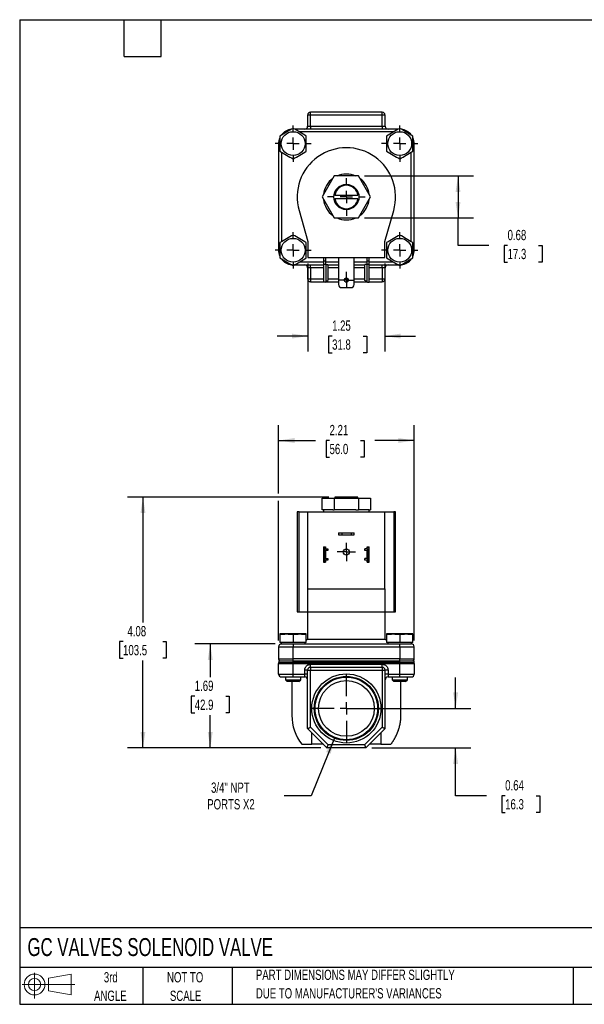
# Model space of a CAD drawing. Header units: inches. Extents: x 0.5 to 21.5, y 0.5 to 16.5.
# Tile 1 of 3: x 0.5 to 9.7, y 0.5 to 16.5. Entities that reach past the tile are written whole.
import ezdxf

# ---------------------------------------------------------------- set-up
doc = ezdxf.new("R2010")
doc.units = ezdxf.units.IN
doc.header["$LTSCALE"] = 2
doc.header["$MEASUREMENT"] = 0
doc.linetypes.add('CENTERX2', pattern=[0.8, 0.5, -0.1, 0.1, -0.1])
doc.layers.add('CENTER', color=40, linetype='CENTERX2')
doc.layers.add('SLD-DEFPOINTS', color=7, linetype='Continuous')
doc.layers.add('DIMENSIONS', color=140, linetype='Continuous', lineweight=25)
doc.layers.add('TEXT', color=140, linetype='Continuous', lineweight=25)
doc.styles.add('SLDTEXTSTYLE0', font='TXT', dxfattribs={"width": 0.7})
doc.dimstyles.new('SLDDIMSTYLE0', dxfattribs={"dimtxt": 0.169922, "dimasz": 0.26, "dimexe": 0, "dimexo": 0.0625, "dimgap": 0.04248, "dimtad": 0, "dimtih": 1, "dimtoh": 1, "dimrnd": 1e-09, "dimdsep": 46, "dimtxsty": 'SLDTEXTSTYLE0', "dimsah": 1, "dimcen": 0.09, "dimadec": 0, "dimazin": 2, "dimtfac": 1, "dimtmove": 0, "dimatfit": 0, "dimfxl": 0, "dimfrac": 2, "dimtolj": 1, "dimtzin": 12, "dimarcsym": 0})
doc.dimstyles.new('SLDDIMSTYLE1', dxfattribs={"dimtxt": 0.169922, "dimasz": 0.26, "dimexe": 0, "dimexo": 0.0625, "dimgap": 0.04248, "dimtad": 0, "dimtih": 1, "dimtoh": 1, "dimrnd": 1e-09, "dimzin": 12, "dimdsep": 46, "dimtxsty": 'SLDTEXTSTYLE0', "dimsah": 1, "dimcen": 0, "dimadec": 0, "dimazin": 3, "dimtfac": 1, "dimtofl": 0, "dimtmove": 0, "dimatfit": 3, "dimfxl": 0, "dimfrac": 2, "dimtolj": 1, "dimtzin": 12, "dimarcsym": 0})
doc.dimstyles.new('SLDDIMSTYLE2', dxfattribs={"dimtxt": 0.169922, "dimasz": 0.26, "dimexe": 0, "dimexo": 0.0625, "dimgap": 0.04248, "dimtad": 0, "dimtih": 1, "dimtoh": 1, "dimrnd": 1e-09, "dimzin": 12, "dimdsep": 46, "dimtxsty": 'SLDTEXTSTYLE0', "dimsah": 1, "dimcen": 0.09, "dimadec": 0, "dimazin": 3, "dimtfac": 1, "dimtofl": 0, "dimtmove": 0, "dimatfit": 3, "dimfxl": 0, "dimfrac": 2, "dimtolj": 1, "dimtzin": 12, "dimarcsym": 0})
doc.dimstyles.new('SLDDIMSTYLE3', dxfattribs={"dimtxt": 0.169922, "dimasz": 0.26, "dimexe": 0, "dimexo": 0.0625, "dimgap": 0.04248, "dimtad": 0, "dimtih": 1, "dimtoh": 1, "dimrnd": 1e-09, "dimzin": 12, "dimdsep": 46, "dimtxsty": 'SLDTEXTSTYLE0', "dimsah": 1, "dimcen": 0.09, "dimadec": 0, "dimazin": 3, "dimtfac": 1, "dimtmove": 0, "dimatfit": 0, "dimfxl": 0, "dimfrac": 2, "dimtolj": 1, "dimtzin": 12, "dimarcsym": 0})
doc.dimstyles.new('SLDDIMSTYLE5', dxfattribs={"dimtxt": 0.169922, "dimasz": 0.26, "dimexe": 0, "dimexo": 0.0625, "dimgap": 0.04248, "dimtad": 0, "dimtih": 1, "dimtoh": 1, "dimrnd": 1e-09, "dimdsep": 46, "dimtxsty": 'SLDTEXTSTYLE0', "dimsah": 1, "dimcen": 0.09, "dimadec": 0, "dimazin": 2, "dimtfac": 1, "dimtofl": 0, "dimtmove": 0, "dimatfit": 3, "dimfxl": 0, "dimfrac": 2, "dimtolj": 1, "dimtzin": 12, "dimarcsym": 0})

# ---------------------------------------------------------------- blocks, each defined once
blk = doc.blocks.new('Block11')
at = {"color": 7, "linetype": 'Continuous', "lineweight": 18}
for p, q in [((0.204, 0.418), (0.204, 0)), ((0.431, 0.328), (0.801, 0.396)), ((0.431, 0.126), (0.431, 0.328)), ((0.801, 0.396), (0.801, 0.058)), ((0, 0.227), (0.856, 0.227)), ((0.431, 0.126), (0.801, 0.058))]:
    blk.add_line(p, q, dxfattribs=at)
for radius in [0.169, 0.101]:
    blk.add_circle((0.204, 0.227), radius, dxfattribs=at)
blk = doc.blocks.new('Block12')
at = {"layer": 'SLD-DEFPOINTS'}
blk.add_blockref('Block11', (0, 0), dxfattribs=at)
blk = doc.blocks.new('_D')
at = {"layer": 'DIMENSIONS'}
for p, q in [((7.587, 5.308), (7.587, 5.808)), ((5.911, 5.308), (7.837, 5.308)), ((6.226, 4.667), (7.837, 4.667)), ((7.587, 3.889), (7.587, 4.667)), ((8.087, 3.889), (7.587, 3.889)), ((8.393, 3.889), (8.336, 3.889)), ((8.336, 3.889), (8.336, 3.619)), ((8.898, 3.889), (8.955, 3.889)), ((8.955, 3.889), (8.955, 3.619)), ((8.336, 3.619), (8.393, 3.619)), ((8.955, 3.619), (8.898, 3.619))]:
    blk.add_line(p, q, dxfattribs=at)
for points in [[(7.587, 5.308), (7.627, 5.568), (7.547, 5.568)], [(7.587, 4.667), (7.547, 4.407), (7.627, 4.407)]]:
    blk.add_solid(points, dxfattribs=at)
at = {"layer": 'DIMENSIONS', "char_height": 0.1667, "attachment_point": 1, "style": 'SLDTEXTSTYLE0'}
for s, insert in [('0.64', (8.393, 4.142)), ('16.3', (8.393, 3.834))]:
    blk.add_mtext(s, dxfattribs=dict(at, insert=insert))
blk = doc.blocks.new('_D_1')
at = {"layer": 'DIMENSIONS'}
for p, q in [((5.616, 4.826), (5.236, 3.889)), ((5.236, 3.889), (4.798, 3.889))]:
    blk.add_line(p, q, dxfattribs=at)
blk.add_solid([(5.616, 4.826), (5.481, 4.6), (5.555, 4.57)], dxfattribs=at)
at = {"layer": 'DIMENSIONS', "char_height": 0.1667, "attachment_point": 1, "style": 'SLDTEXTSTYLE0'}
for s, insert in [('3/4" NPT', (3.611, 4.104)), ('PORTS X2', (3.549, 3.834))]:
    blk.add_mtext(s, dxfattribs=dict(at, insert=insert))
blk = doc.blocks.new('_D_2')
at = {"layer": 'DIMENSIONS'}
for p, q in [((4.651, 6.357), (3.348, 6.357)), ((3.598, 6.357), (3.598, 5.815)), ((3.346, 5.506), (3.289, 5.506)), ((3.289, 5.506), (3.289, 5.236)), ((3.851, 5.506), (3.908, 5.506)), ((3.908, 5.506), (3.908, 5.236)), ((3.289, 5.236), (3.346, 5.236)), ((3.598, 4.667), (3.598, 5.198)), ((3.908, 5.236), (3.851, 5.236)), ((5.396, 4.667), (3.348, 4.667))]:
    blk.add_line(p, q, dxfattribs=at)
for points in [[(3.598, 6.357), (3.558, 6.097), (3.638, 6.097)], [(3.598, 4.667), (3.638, 4.927), (3.558, 4.927)]]:
    blk.add_solid(points, dxfattribs=at)
at = {"layer": 'DIMENSIONS', "char_height": 0.1667, "attachment_point": 1, "style": 'SLDTEXTSTYLE0'}
for s, insert in [('1.69', (3.346, 5.759)), ('42.9', (3.346, 5.451))]:
    blk.add_mtext(s, dxfattribs=dict(at, insert=insert))
blk = doc.blocks.new('_D_3')
at = {"layer": 'DIMENSIONS'}
for p, q in [((5.524, 8.742), (2.254, 8.742)), ((2.504, 8.742), (2.504, 6.702)), ((2.181, 6.394), (2.124, 6.394)), ((2.124, 6.394), (2.124, 6.124)), ((2.827, 6.394), (2.884, 6.394)), ((2.884, 6.394), (2.884, 6.124)), ((2.124, 6.124), (2.181, 6.124)), ((2.504, 4.667), (2.504, 6.086)), ((2.884, 6.124), (2.827, 6.124)), ((5.396, 4.667), (2.254, 4.667))]:
    blk.add_line(p, q, dxfattribs=at)
for points in [[(2.504, 8.742), (2.464, 8.482), (2.544, 8.482)], [(2.504, 4.667), (2.544, 4.927), (2.464, 4.927)]]:
    blk.add_solid(points, dxfattribs=at)
at = {"layer": 'DIMENSIONS', "char_height": 0.1667, "attachment_point": 1, "style": 'SLDTEXTSTYLE0'}
for s, insert in [('4.08', (2.252, 6.647)), ('103.5', (2.181, 6.339))]:
    blk.add_mtext(s, dxfattribs=dict(at, insert=insert))
blk = doc.blocks.new('_D_4')
at = {"layer": 'DIMENSIONS'}
for p, q in [((4.709, 8.802), (4.709, 9.912)), ((6.914, 6.41), (6.914, 9.912)), ((4.709, 9.662), (5.308, 9.662)), ((5.538, 9.662), (5.481, 9.662)), ((5.481, 9.662), (5.481, 9.392)), ((6.043, 9.662), (6.1, 9.662)), ((6.1, 9.662), (6.1, 9.392)), ((6.914, 9.662), (6.274, 9.662)), ((5.481, 9.392), (5.538, 9.392)), ((6.1, 9.392), (6.043, 9.392)), ((4.709, 6.41), (4.709, 8.682))]:
    blk.add_line(p, q, dxfattribs=at)
for points in [[(4.709, 9.662), (4.969, 9.622), (4.969, 9.702)], [(6.914, 9.662), (6.654, 9.702), (6.654, 9.622)]]:
    blk.add_solid(points, dxfattribs=at)
at = {"layer": 'DIMENSIONS', "char_height": 0.1667, "attachment_point": 1, "style": 'SLDTEXTSTYLE0'}
for s, insert in [('2.21', (5.538, 9.915)), ('56.0', (5.538, 9.607))]:
    blk.add_mtext(s, dxfattribs=dict(at, insert=insert))
blk = doc.blocks.new('SW_CENTERMARKSYMBOL_0')
at = {"layer": 'CENTER', "color": 0}
for p, q in [((-0.1, 0), (-0.14975, 0)), ((0, 0), (-0.1, 0)), ((0, 0.1), (0, 0.14975)), ((0, 0), (0, 0.1)), ((0, 0), (0, -0.1)), ((0, 0), (0.1, 0)), ((0.1, 0), (0.14975, 0)), ((0, -0.1), (0, -0.14975))]:
    blk.add_line(p, q, dxfattribs=at)
blk = doc.blocks.new('SW_CENTERMARKSYMBOL_1')
at = {"layer": 'CENTER', "color": 0}
for p, q in [((0, 0.2), (0, 0.553)), ((-0.2, 0), (-0.553, 0)), ((0, 0), (-0.1, 0)), ((0, 0), (0, 0.1)), ((0, 0), (0, -0.1)), ((0, 0), (0.1, 0)), ((0.2, 0), (0.553, 0)), ((0, -0.2), (0, -0.553))]:
    blk.add_line(p, q, dxfattribs=at)
blk = doc.blocks.new('_D_7')
at = {"layer": 'DIMENSIONS'}
for p, q in [((5.186, 12.537), (5.186, 11.109)), ((6.436, 12.537), (6.436, 11.109)), ((5.186, 11.359), (4.686, 11.359)), ((5.579, 11.359), (5.521, 11.359)), ((5.521, 11.359), (5.521, 11.089)), ((6.083, 11.359), (6.141, 11.359)), ((6.141, 11.359), (6.141, 11.089)), ((6.436, 11.359), (6.936, 11.359)), ((5.521, 11.089), (5.579, 11.089)), ((6.141, 11.089), (6.083, 11.089))]:
    blk.add_line(p, q, dxfattribs=at)
for points in [[(5.186, 11.359), (4.926, 11.399), (4.926, 11.319)], [(6.436, 11.359), (6.696, 11.319), (6.696, 11.399)]]:
    blk.add_solid(points, dxfattribs=at)
at = {"layer": 'DIMENSIONS', "char_height": 0.1667, "attachment_point": 1, "style": 'SLDTEXTSTYLE0'}
for s, insert in [('1.25', (5.579, 11.612)), ('31.8', (5.579, 11.304))]:
    blk.add_mtext(s, dxfattribs=dict(at, insert=insert))
blk = doc.blocks.new('_D_8')
at = {"layer": 'DIMENSIONS'}
for p, q in [((6.108, 13.96), (7.876, 13.96)), ((7.626, 13.96), (7.626, 13.279)), ((6.108, 13.279), (7.876, 13.279)), ((7.626, 12.831), (7.626, 13.279)), ((8.126, 12.831), (7.626, 12.831)), ((8.432, 12.831), (8.375, 12.831)), ((8.375, 12.831), (8.375, 12.561)), ((8.937, 12.831), (8.994, 12.831)), ((8.994, 12.831), (8.994, 12.561)), ((8.375, 12.561), (8.432, 12.561)), ((8.994, 12.561), (8.937, 12.561))]:
    blk.add_line(p, q, dxfattribs=at)
for points in [[(7.626, 13.96), (7.586, 13.7), (7.666, 13.7)], [(7.626, 13.279), (7.666, 13.539), (7.586, 13.539)]]:
    blk.add_solid(points, dxfattribs=at)
at = {"layer": 'DIMENSIONS', "char_height": 0.1667, "attachment_point": 1, "style": 'SLDTEXTSTYLE0'}
for s, insert in [('0.68', (8.432, 13.084)), ('17.3', (8.432, 12.776))]:
    blk.add_mtext(s, dxfattribs=dict(at, insert=insert))
blk = doc.blocks.new('SW_CENTERMARKSYMBOL_3')
at = {"layer": 'CENTER', "color": 0}
for p, q in [((0, 0.2), (0, 0.305)), ((-0.2, 0), (-0.305, 0)), ((0, 0), (-0.1, 0)), ((0, 0), (0, 0.1)), ((0, 0), (0, -0.1)), ((0, 0), (0.1, 0)), ((0.2, 0), (0.305, 0)), ((0, -0.2), (0, -0.305))]:
    blk.add_line(p, q, dxfattribs=at)
blk = doc.blocks.new('SW_CENTERMARKSYMBOL_4')
at = {"layer": 'CENTER', "color": 0}
for p, q in [((0, 0.2), (0, 0.294)), ((-0.2, 0), (-0.294, 0)), ((0, 0), (-0.1, 0)), ((0, 0), (0, 0.1)), ((0, 0), (0, -0.1)), ((0, 0), (0.1, 0)), ((0.2, 0), (0.294, 0)), ((0, -0.2), (0, -0.294))]:
    blk.add_line(p, q, dxfattribs=at)
blk = doc.blocks.new('SW_CENTERMARKSYMBOL_5')
at = {"layer": 'CENTER', "color": 0}
for p, q in [((0, 0.2), (0, 0.294)), ((-0.2, 0), (-0.294, 0)), ((0, 0), (-0.1, 0)), ((0, 0), (0, 0.1)), ((0, 0), (0, -0.1)), ((0, 0), (0.1, 0)), ((0.2, 0), (0.294, 0)), ((0, -0.2), (0, -0.294))]:
    blk.add_line(p, q, dxfattribs=at)
blk = doc.blocks.new('SW_CENTERMARKSYMBOL_6')
at = {"layer": 'CENTER', "color": 0}
for p, q in [((0, 0.2), (0, 0.294)), ((-0.2, 0), (-0.294, 0)), ((0, 0), (-0.1, 0)), ((0, 0), (0, 0.1)), ((0, 0), (0, -0.1)), ((0, 0), (0.1, 0)), ((0.2, 0), (0.294, 0)), ((0, -0.2), (0, -0.294))]:
    blk.add_line(p, q, dxfattribs=at)
blk = doc.blocks.new('SW_CENTERMARKSYMBOL_7')
at = {"layer": 'CENTER', "color": 0}
for p, q in [((0, 0.2), (0, 0.294)), ((-0.2, 0), (-0.294, 0)), ((0, 0), (-0.1, 0)), ((0, 0), (0, 0.1)), ((0, 0), (0, -0.1)), ((0, 0), (0.1, 0)), ((0.2, 0), (0.294, 0)), ((0, -0.2), (0, -0.294))]:
    blk.add_line(p, q, dxfattribs=at)
blk = doc.blocks.new('SW_CENTERMARKSYMBOL_8')
at = {"layer": 'CENTER', "color": 0}
for p, q in [((-0.1, 0), (-0.133, 0)), ((0, 0), (-0.1, 0)), ((0, 0.1), (0, 0.133)), ((0, 0), (0, 0.1)), ((0, 0), (0, -0.1)), ((0, 0), (0.1, 0)), ((0.1, 0), (0.133, 0)), ((0, -0.1), (0, -0.133))]:
    blk.add_line(p, q, dxfattribs=at)

msp = doc.modelspace()

# ---------------------------------------------------------------- linework, layer by layer
for p, q in [((5.228, 14.95), (5.181, 14.95)), ((5.181, 14.95), (5.181, 14.769)), ((6.394, 14.997), (5.228, 14.997)), ((5.228, 14.95), (5.228, 14.997)), ((6.394, 14.95), (5.228, 14.95)), ((5.228, 14.769), (5.228, 14.95)), ((6.394, 14.95), (6.394, 14.997)), ((6.441, 14.95), (6.394, 14.95)), ((6.394, 14.769), (6.394, 14.95)), ((6.441, 14.769), (6.441, 14.95)), ((6.656, 14.722), (4.967, 14.722)), ((5.181, 14.769), (5.228, 14.769)), ((5.228, 14.769), (5.228, 14.722)), ((5.228, 14.769), (6.394, 14.769)), ((6.394, 14.769), (6.394, 14.722)), ((6.394, 14.769), (6.441, 14.769)), ((6.575, 14.675), (5.048, 14.675)), ((4.709, 14.486), (4.709, 12.753)), ((4.729, 14.486), (4.709, 14.486)), ((6.914, 14.486), (6.894, 14.486)), ((6.914, 12.753), (6.914, 14.486)), ((4.756, 14.346), (4.756, 12.892)), ((6.867, 12.892), (6.867, 14.346)), ((5.615, 13.96), (5.418, 13.619)), ((6.008, 13.96), (5.615, 13.96)), ((6.204, 13.619), (6.008, 13.96)), ((5.418, 13.619), (5.615, 13.279)), ((5.624, 13.649), (5.999, 13.649)), ((6.008, 13.279), (6.204, 13.619)), ((5.999, 13.589), (5.624, 13.589)), ((5.042, 13.398), (5.186, 12.897)), ((6.436, 12.897), (6.58, 13.398)), ((5.615, 13.279), (6.008, 13.279)), ((5.186, 12.897), (5.186, 12.637)), ((6.436, 12.637), (6.436, 12.897)), ((4.709, 12.753), (4.729, 12.753)), ((6.894, 12.753), (6.914, 12.753)), ((4.967, 12.517), (5.44, 12.517)), ((5.048, 12.564), (5.44, 12.564)), ((5.186, 12.637), (6.436, 12.637)), ((5.228, 12.47), (5.228, 12.517)), ((5.44, 12.637), (5.44, 12.583)), ((5.44, 12.583), (5.472, 12.583)), ((5.44, 12.583), (5.44, 12.523)), ((5.481, 12.523), (5.44, 12.523)), ((5.44, 12.523), (5.44, 12.237)), ((5.472, 12.637), (5.472, 12.583)), ((5.472, 12.583), (5.472, 12.523)), ((5.472, 12.564), (5.685, 12.564)), ((5.481, 12.245), (5.481, 12.523)), ((5.481, 12.523), (5.511, 12.523)), ((5.511, 12.523), (5.511, 12.26)), ((5.511, 12.517), (5.685, 12.517)), ((5.685, 12.637), (5.685, 12.196)), ((5.938, 12.196), (5.938, 12.637)), ((5.938, 12.564), (6.15, 12.564)), ((5.938, 12.517), (6.111, 12.517)), ((6.141, 12.523), (6.111, 12.523)), ((6.111, 12.26), (6.111, 12.523)), ((6.141, 12.523), (6.141, 12.245)), ((6.182, 12.523), (6.141, 12.523)), ((6.15, 12.583), (6.15, 12.637)), ((6.15, 12.583), (6.182, 12.583)), ((6.15, 12.523), (6.15, 12.583)), ((6.182, 12.583), (6.182, 12.637)), ((6.182, 12.523), (6.182, 12.583)), ((6.182, 12.564), (6.575, 12.564)), ((6.182, 12.237), (6.182, 12.523)), ((6.182, 12.517), (6.656, 12.517)), ((6.394, 12.47), (6.394, 12.517)), ((5.228, 12.47), (5.181, 12.47)), ((5.181, 12.47), (5.181, 12.288)), ((5.228, 12.47), (5.228, 12.288)), ((5.44, 12.47), (5.228, 12.47)), ((5.685, 12.47), (5.511, 12.47)), ((6.111, 12.47), (5.938, 12.47)), ((6.394, 12.47), (6.182, 12.47)), ((6.441, 12.47), (6.394, 12.47)), ((6.394, 12.47), (6.394, 12.288)), ((6.441, 12.288), (6.441, 12.47)), ((5.181, 12.288), (5.228, 12.288)), ((5.228, 12.288), (5.228, 12.241)), ((5.228, 12.288), (5.44, 12.288)), ((5.228, 12.241), (5.44, 12.241)), ((5.466, 12.237), (5.44, 12.237)), ((5.466, 12.237), (5.481, 12.245)), ((5.474, 12.241), (5.685, 12.241)), ((5.481, 12.245), (5.511, 12.26)), ((5.511, 12.288), (5.685, 12.288)), ((5.784, 12.288), (5.838, 12.288)), ((5.794, 12.241), (5.829, 12.241)), ((5.938, 12.288), (6.111, 12.288)), ((5.938, 12.241), (6.148, 12.241)), ((6.141, 12.245), (6.111, 12.26)), ((6.141, 12.245), (6.156, 12.237)), ((6.156, 12.237), (6.182, 12.237)), ((6.182, 12.288), (6.394, 12.288)), ((6.182, 12.241), (6.394, 12.241)), ((6.394, 12.288), (6.441, 12.288)), ((6.394, 12.288), (6.394, 12.241)), ((5.735, 12.146), (5.888, 12.146)), ((5.418, 8.537), (5.418, 8.723)), ((5.418, 8.723), (5.615, 8.723)), ((5.615, 8.723), (5.615, 8.537)), ((5.615, 8.723), (6.008, 8.723)), ((5.624, 8.742), (5.624, 8.723)), ((5.999, 8.742), (5.624, 8.742)), ((5.999, 8.723), (5.999, 8.742)), ((6.008, 8.723), (6.008, 8.537)), ((6.008, 8.723), (6.204, 8.723)), ((6.204, 8.723), (6.204, 8.537)), ((5.011, 8.5), (5.011, 6.88)), ((5.042, 8.5), (5.011, 8.5)), ((5.042, 6.88), (5.042, 8.5)), ((5.042, 8.5), (5.186, 8.5)), ((5.186, 8.5), (6.436, 8.5)), ((5.186, 7.25), (5.186, 8.5)), ((5.44, 8.537), (5.418, 8.537)), ((5.438, 8.537), (5.438, 8.5)), ((5.593, 8.537), (5.44, 8.537)), ((5.593, 8.537), (5.615, 8.537)), ((5.659, 8.537), (5.615, 8.537)), ((5.964, 8.537), (5.659, 8.537)), ((5.964, 8.537), (6.008, 8.537)), ((6.03, 8.537), (6.008, 8.537)), ((6.182, 8.537), (6.03, 8.537)), ((6.182, 8.537), (6.204, 8.537)), ((6.184, 8.5), (6.184, 8.537)), ((6.436, 7.25), (6.436, 8.5)), ((6.436, 8.5), (6.58, 8.5)), ((6.58, 8.5), (6.58, 6.88)), ((6.611, 8.5), (6.58, 8.5)), ((6.611, 6.88), (6.611, 8.5)), ((5.685, 8.159), (5.685, 8.127)), ((5.685, 8.159), (5.735, 8.159)), ((5.685, 8.127), (5.735, 8.127)), ((5.735, 8.159), (5.735, 8.127)), ((5.735, 8.159), (5.888, 8.159)), ((5.735, 8.127), (5.888, 8.127)), ((5.888, 8.159), (5.888, 8.127)), ((5.888, 8.159), (5.938, 8.159)), ((5.888, 8.127), (5.938, 8.127)), ((5.938, 8.127), (5.938, 8.159)), ((5.44, 7.934), (5.472, 7.934)), ((5.44, 7.934), (5.44, 7.923)), ((5.44, 7.923), (5.472, 7.923)), ((5.44, 7.923), (5.44, 7.863)), ((5.44, 7.863), (5.44, 7.756)), ((5.466, 7.718), (5.466, 7.901)), ((5.472, 7.934), (5.472, 7.923)), ((5.472, 7.923), (5.472, 7.903)), ((5.472, 7.867), (5.472, 7.752)), ((5.511, 7.873), (5.478, 7.873)), ((5.481, 7.904), (5.511, 7.904)), ((5.511, 7.904), (5.511, 7.873)), ((6.111, 7.873), (6.111, 7.904)), ((6.141, 7.904), (6.111, 7.904)), ((6.144, 7.873), (6.111, 7.873)), ((6.15, 7.934), (6.182, 7.934)), ((6.15, 7.923), (6.15, 7.934)), ((6.182, 7.923), (6.15, 7.923)), ((6.15, 7.903), (6.15, 7.923)), ((6.15, 7.752), (6.15, 7.867)), ((6.156, 7.901), (6.156, 7.718)), ((6.182, 7.923), (6.182, 7.934)), ((6.182, 7.863), (6.182, 7.923)), ((6.182, 7.756), (6.182, 7.863)), ((5.44, 7.756), (5.44, 7.696)), ((5.472, 7.696), (5.44, 7.696)), ((5.44, 7.696), (5.44, 7.684)), ((5.44, 7.684), (5.472, 7.684)), ((5.472, 7.716), (5.472, 7.696)), ((5.472, 7.696), (5.472, 7.684)), ((5.478, 7.746), (5.511, 7.746)), ((5.511, 7.715), (5.481, 7.715)), ((5.511, 7.746), (5.511, 7.715)), ((6.111, 7.715), (6.111, 7.746)), ((6.144, 7.746), (6.111, 7.746)), ((6.141, 7.715), (6.111, 7.715)), ((6.15, 7.696), (6.15, 7.716)), ((6.182, 7.696), (6.15, 7.696)), ((6.15, 7.684), (6.15, 7.696)), ((6.15, 7.684), (6.182, 7.684)), ((6.182, 7.696), (6.182, 7.756)), ((6.182, 7.684), (6.182, 7.696)), ((5.186, 7.25), (6.436, 7.25)), ((5.186, 6.88), (5.186, 7.25)), ((6.436, 7.25), (6.436, 6.88)), ((5.011, 6.88), (5.042, 6.88)), ((5.042, 6.88), (5.186, 6.88)), ((5.181, 6.88), (5.181, 6.434)), ((5.186, 6.88), (6.436, 6.88)), ((6.436, 6.88), (6.58, 6.88)), ((6.441, 6.434), (6.441, 6.88)), ((6.58, 6.88), (6.611, 6.88)), ((4.751, 6.521), (4.73, 6.518)), ((4.73, 6.512), (4.73, 6.379)), ((5.139, 6.521), (4.751, 6.521)), ((4.945, 6.512), (4.945, 6.379)), ((5.16, 6.518), (5.139, 6.521)), ((5.16, 6.379), (5.16, 6.512)), ((5.181, 6.434), (5.16, 6.413)), ((5.181, 6.434), (6.441, 6.434)), ((6.463, 6.413), (6.441, 6.434)), ((6.484, 6.521), (6.463, 6.518)), ((6.463, 6.512), (6.463, 6.379)), ((6.872, 6.521), (6.484, 6.521)), ((6.678, 6.512), (6.678, 6.379)), ((6.893, 6.518), (6.872, 6.521)), ((6.893, 6.379), (6.893, 6.512)), ((4.709, 6.31), (4.945, 6.31)), ((4.709, 6.31), (4.709, 6.112)), ((4.945, 6.379), (4.73, 6.379)), ((4.751, 6.379), (4.751, 6.357)), ((4.751, 6.357), (4.989, 6.357)), ((5.16, 6.379), (4.945, 6.379)), ((4.945, 6.357), (4.945, 6.31)), ((4.945, 6.112), (4.945, 6.31)), ((4.945, 6.31), (6.678, 6.31)), ((4.989, 6.357), (6.634, 6.357)), ((5.139, 6.357), (5.139, 6.379)), ((6.678, 6.379), (6.463, 6.379)), ((6.484, 6.379), (6.484, 6.357)), ((6.634, 6.357), (6.872, 6.357)), ((6.893, 6.379), (6.678, 6.379)), ((6.678, 6.31), (6.678, 6.357)), ((6.678, 6.31), (6.678, 6.112)), ((6.678, 6.31), (6.914, 6.31)), ((6.872, 6.357), (6.872, 6.379)), ((6.914, 6.112), (6.914, 6.31)), ((4.709, 6.112), (4.945, 6.112)), ((4.711, 6.081), (4.711, 6.056)), ((4.711, 6.081), (4.945, 6.081)), ((6.678, 6.112), (4.945, 6.112)), ((4.945, 6.081), (4.945, 6.112)), ((4.945, 6.056), (4.945, 6.081)), ((4.945, 6.081), (6.677, 6.081)), ((6.677, 6.081), (6.677, 6.056)), ((6.677, 6.081), (6.911, 6.081)), ((6.678, 6.081), (6.678, 6.112)), ((6.678, 6.112), (6.914, 6.112)), ((6.911, 6.056), (6.911, 6.081)), ((4.709, 6.037), (4.945, 6.037)), ((4.709, 5.867), (4.709, 6.037)), ((4.711, 6.056), (4.945, 6.056)), ((4.945, 6.037), (4.945, 6.056)), ((6.677, 6.056), (4.945, 6.056)), ((4.945, 5.867), (4.945, 6.037)), ((4.945, 6.037), (6.678, 6.037)), ((5.181, 5.931), (5.134, 5.931)), ((5.134, 5.867), (5.134, 5.931)), ((5.181, 4.982), (5.181, 5.931)), ((5.181, 5.931), (5.228, 5.931)), ((5.228, 5.978), (5.228, 6.025)), ((5.228, 6.025), (6.394, 6.025)), ((5.228, 5.978), (5.228, 5.931)), ((5.228, 5.978), (6.394, 5.978)), ((5.228, 5.002), (5.228, 5.931)), ((5.228, 5.931), (6.394, 5.931)), ((6.394, 5.978), (6.394, 6.025)), ((6.394, 5.978), (6.394, 5.931)), ((6.394, 5.931), (6.394, 5.002)), ((6.394, 5.931), (6.441, 5.931)), ((6.441, 4.982), (6.441, 5.931)), ((6.488, 5.931), (6.441, 5.931)), ((6.488, 5.931), (6.488, 5.867)), ((6.677, 6.056), (6.911, 6.056)), ((6.678, 6.037), (6.678, 6.056)), ((6.678, 5.867), (6.678, 6.037)), ((6.678, 6.037), (6.914, 6.037)), ((6.914, 6.037), (6.914, 5.867)), ((4.709, 5.867), (4.945, 5.867)), ((4.756, 5.82), (4.945, 5.82)), ((4.82, 5.82), (4.82, 5.774)), ((4.82, 5.774), (4.85, 5.744)), ((4.82, 5.774), (5.07, 5.774)), ((4.945, 5.867), (5.134, 5.867)), ((4.945, 5.82), (4.945, 5.867)), ((4.945, 5.82), (5.134, 5.82)), ((5.04, 5.744), (5.07, 5.774)), ((5.07, 5.774), (5.07, 5.82)), ((5.134, 5.82), (5.134, 5.867)), ((5.181, 5.867), (5.134, 5.867)), ((6.488, 5.867), (6.441, 5.867)), ((6.488, 5.867), (6.488, 5.82)), ((6.488, 5.867), (6.678, 5.867)), ((6.488, 5.82), (6.678, 5.82)), ((6.553, 5.82), (6.553, 5.774)), ((6.553, 5.774), (6.583, 5.744)), ((6.553, 5.774), (6.803, 5.774)), ((6.678, 5.867), (6.914, 5.867)), ((6.678, 5.82), (6.678, 5.867)), ((6.678, 5.82), (6.867, 5.82)), ((6.773, 5.744), (6.803, 5.774)), ((6.803, 5.774), (6.803, 5.82)), ((5.04, 5.744), (4.85, 5.744)), ((4.925, 5.744), (4.925, 5.195)), ((6.773, 5.744), (6.583, 5.744)), ((6.697, 5.195), (6.697, 5.744)), ((5.496, 4.667), (5.181, 4.982)), ((5.516, 4.714), (5.228, 5.002)), ((6.394, 5.002), (6.107, 4.714)), ((6.126, 4.667), (6.441, 4.982)), ((5.251, 4.726), (5.251, 4.913)), ((6.372, 4.913), (6.372, 4.726)), ((5.088, 4.726), (5.251, 4.726)), ((5.437, 4.726), (5.251, 4.726)), ((6.126, 4.667), (5.496, 4.667)), ((6.107, 4.714), (5.516, 4.714)), ((6.372, 4.726), (6.185, 4.726)), ((6.372, 4.726), (6.535, 4.726))]:
    msp.add_line(p, q)
for centre, radius in [((4.945, 14.486), 0.194), ((6.678, 14.486), 0.194), ((5.811, 13.619), 0.205), ((4.945, 12.753), 0.194), ((6.678, 12.753), 0.194), ((5.811, 12.269), 0.033), ((5.811, 7.85), 0.0497), ((5.811, 5.308), 0.562), ((5.811, 5.308), 0.521), ((5.811, 5.308), 0.508), ((5.811, 5.308), 0.453)]:
    msp.add_circle(centre, radius)
for centre, radius, start, end in [((5.228, 14.95), 0.047, 90, 180), ((6.394, 14.95), 0.047, 0, 90), ((4.945, 14.486), 0.236, 96.8243, 143.3468), ((5.134, 14.769), 0.047, 270, 0), ((6.488, 14.769), 0.047, 180, 270), ((6.678, 14.486), 0.236, 36.8059, 83.5646), ((4.945, 14.486), 0.236, 156.7325, 180), ((6.678, 14.486), 0.236, 0, 23.2224), ((5.811, 13.619), 0.8, 343.9779, 196.0221), ((5.811, 13.619), 0.373, 125.9048, 174.0952), ((5.811, 13.619), 0.373, 65.9048, 114.0952), ((5.811, 13.619), 0.373, 5.9048, 54.0952), ((5.811, 13.619), 0.19, 9.0847, 170.9153), ((5.811, 13.619), 0.373, 185.9048, 234.0952), ((5.811, 13.619), 0.19, 189.0847, 350.9153), ((5.811, 13.619), 0.373, 305.9048, 354.0952), ((5.811, 13.619), 0.373, 245.9048, 294.0952), ((4.945, 12.753), 0.236, 180, 203.2224), ((6.678, 12.753), 0.236, 336.7325, 0), ((4.945, 12.753), 0.236, 216.8059, 263.5646), ((5.134, 12.47), 0.047, 360, 90), ((6.488, 12.47), 0.047, 90, 180), ((6.678, 12.753), 0.236, 276.8243, 323.3468), ((5.228, 12.288), 0.047, 180, 270), ((5.735, 12.196), 0.05, 180, 270), ((5.888, 12.196), 0.05, 270, 0), ((6.394, 12.288), 0.047, 270, 0), ((5.481, 7.863), 0.041, 111.4452, 180), ((5.481, 7.863), 0.041, 90, 111.4452), ((5.478, 7.867), 0.006, 90, 180), ((6.141, 7.863), 0.041, 68.5548, 90), ((6.144, 7.867), 0.006, 0, 90), ((6.141, 7.863), 0.041, 0, 68.5548), ((5.481, 7.756), 0.041, 180, 248.5548), ((5.481, 7.756), 0.041, 248.5548, 270), ((5.478, 7.752), 0.006, 180, 270), ((6.141, 7.756), 0.041, 270, 291.4452), ((6.144, 7.752), 0.006, 270, 0), ((6.141, 7.756), 0.041, 291.4452, 0), ((4.756, 6.31), 0.047, 90, 180), ((6.867, 6.31), 0.047, 0, 90), ((4.74, 6.112), 0.031, 180, 270), ((6.883, 6.112), 0.031, 270, 0), ((4.756, 6.037), 0.047, 156.1555, 180), ((5.228, 5.931), 0.047, 90, 180), ((6.394, 5.931), 0.047, 0, 90), ((6.867, 6.037), 0.047, 0, 23.8445), ((4.756, 5.867), 0.047, 180, 270), ((5.134, 5.773), 0.047, 0, 90), ((6.488, 5.773), 0.047, 90, 180), ((6.867, 5.867), 0.047, 270, 0), ((5.681, 5.194), 0.756, 179.957, 218.2369)]:
    msp.add_arc(centre, radius, start, end)
for points in [[(4.945, 14.734), (4.909, 14.714), (4.837, 14.672), (4.765, 14.631), (4.73, 14.61)], [(5.16, 14.61), (5.124, 14.631), (5.052, 14.672), (4.981, 14.714), (4.945, 14.734)], [(6.678, 14.734), (6.642, 14.714), (6.57, 14.672), (6.498, 14.631), (6.463, 14.61)], [(6.893, 14.61), (6.857, 14.631), (6.785, 14.672), (6.714, 14.714), (6.678, 14.734)], [(4.73, 14.361), (4.765, 14.341), (4.837, 14.299), (4.909, 14.258), (4.945, 14.237)], [(4.945, 14.237), (4.981, 14.258), (5.052, 14.299), (5.124, 14.341), (5.16, 14.361)], [(6.463, 14.361), (6.498, 14.341), (6.57, 14.299), (6.642, 14.258), (6.678, 14.237)], [(6.678, 14.237), (6.714, 14.258), (6.785, 14.299), (6.857, 14.341), (6.893, 14.361)], [(4.945, 13.001), (4.909, 12.981), (4.837, 12.939), (4.765, 12.898), (4.73, 12.877)], [(5.16, 12.877), (5.124, 12.898), (5.052, 12.939), (4.981, 12.981), (4.945, 13.001)], [(6.678, 13.001), (6.642, 12.981), (6.57, 12.939), (6.498, 12.898), (6.463, 12.877)], [(6.893, 12.877), (6.857, 12.898), (6.785, 12.939), (6.714, 12.981), (6.678, 13.001)], [(4.73, 12.628), (4.765, 12.608), (4.837, 12.566), (4.909, 12.525), (4.945, 12.504)], [(4.945, 12.504), (4.981, 12.525), (5.052, 12.566), (5.124, 12.608), (5.16, 12.628)], [(6.463, 12.628), (6.498, 12.608), (6.57, 12.566), (6.642, 12.525), (6.678, 12.504)], [(6.678, 12.504), (6.714, 12.525), (6.785, 12.566), (6.857, 12.608), (6.893, 12.628)], [(4.73, 6.512), (4.765, 6.515), (4.837, 6.52), (4.909, 6.515), (4.945, 6.512)], [(4.73, 6.518), (4.73, 6.518), (4.73, 6.515), (4.73, 6.512)], [(4.945, 6.512), (4.981, 6.515), (5.052, 6.52), (5.124, 6.515), (5.16, 6.512)], [(5.16, 6.512), (5.16, 6.515), (5.16, 6.518), (5.16, 6.518)], [(6.463, 6.512), (6.498, 6.515), (6.57, 6.52), (6.642, 6.515), (6.678, 6.512)], [(6.463, 6.518), (6.463, 6.518), (6.463, 6.515), (6.463, 6.512)], [(6.678, 6.512), (6.714, 6.515), (6.785, 6.52), (6.857, 6.515), (6.893, 6.512)], [(6.893, 6.512), (6.893, 6.515), (6.893, 6.518), (6.893, 6.518)]]:
    msp.add_open_spline(points, degree=3)
for points, knots in [([(4.73, 14.61), (4.73, 14.569), (4.73, 14.527), (4.73, 14.444), (4.73, 14.403), (4.73, 14.361)], [0, 0, 0, 0, 0.5, 0.5, 1, 1, 1, 1]), ([(5.16, 14.361), (5.16, 14.403), (5.16, 14.444), (5.16, 14.527), (5.16, 14.569), (5.16, 14.61)], [0, 0, 0, 0, 0.5, 0.5, 1, 1, 1, 1]), ([(6.463, 14.61), (6.463, 14.569), (6.463, 14.527), (6.463, 14.444), (6.463, 14.403), (6.463, 14.361)], [0, 0, 0, 0, 0.5, 0.5, 1, 1, 1, 1]), ([(6.893, 14.361), (6.893, 14.403), (6.893, 14.444), (6.893, 14.527), (6.893, 14.569), (6.893, 14.61)], [0, 0, 0, 0, 0.5, 0.5, 1, 1, 1, 1]), ([(4.73, 12.877), (4.73, 12.836), (4.73, 12.794), (4.73, 12.711), (4.73, 12.67), (4.73, 12.628)], [0, 0, 0, 0, 0.5, 0.5, 1, 1, 1, 1]), ([(5.16, 12.628), (5.16, 12.67), (5.16, 12.711), (5.16, 12.794), (5.16, 12.836), (5.16, 12.877)], [0, 0, 0, 0, 0.5, 0.5, 1, 1, 1, 1]), ([(6.463, 12.877), (6.463, 12.836), (6.463, 12.794), (6.463, 12.711), (6.463, 12.67), (6.463, 12.628)], [0, 0, 0, 0, 0.5, 0.5, 1, 1, 1, 1]), ([(6.893, 12.628), (6.893, 12.67), (6.893, 12.711), (6.893, 12.794), (6.893, 12.836), (6.893, 12.877)], [0, 0, 0, 0, 0.5, 0.5, 1, 1, 1, 1]), ([(5.134, 5.931), (5.134, 5.933), (5.134, 5.937), (5.135, 5.943), (5.136, 5.949), (5.137, 5.955), (5.139, 5.96), (5.142, 5.97), (5.149, 5.983), (5.161, 5.998), (5.176, 6.011), (5.191, 6.018), (5.205, 6.023), (5.216, 6.025), (5.224, 6.025), (5.228, 6.025)], [0, 0, 0, 0, 0.040264, 0.080223, 0.120036, 0.159863, 0.199865, 0.240198, 0.369994, 0.500056, 0.629841, 0.759914, 0.840092, 0.919692, 1, 1, 1, 1]), ([(6.394, 6.025), (6.396, 6.025), (6.4, 6.025), (6.406, 6.025), (6.412, 6.024), (6.418, 6.023), (6.423, 6.021), (6.433, 6.017), (6.446, 6.011), (6.461, 5.998), (6.473, 5.983), (6.481, 5.968), (6.486, 5.955), (6.488, 5.943), (6.488, 5.935), (6.488, 5.931)], [0, 0, 0, 0, 0.040264, 0.080223, 0.120036, 0.159863, 0.199865, 0.240198, 0.369994, 0.500056, 0.629841, 0.759914, 0.840092, 0.919692, 1, 1, 1, 1]), ([(6.535, 4.726), (6.538, 4.73), (6.544, 4.739), (6.553, 4.751), (6.562, 4.764), (6.571, 4.777), (6.58, 4.791), (6.588, 4.804), (6.596, 4.818), (6.612, 4.846), (6.633, 4.889), (6.656, 4.947), (6.675, 5.008), (6.685, 5.057), (6.691, 5.096), (6.694, 5.124), (6.697, 5.158), (6.697, 5.182), (6.697, 5.195)], [0, 0, 0, 0, 0.028382, 0.057211, 0.086487, 0.116212, 0.146387, 0.177013, 0.208089, 0.239618, 0.359817, 0.489606, 0.609745, 0.744944, 0.792679, 0.8511, 0.920207, 1, 1, 1, 1]), ([(5.181, 4.982), (5.181, 4.982), (5.181, 4.982), (5.182, 4.983), (5.183, 4.983), (5.184, 4.984), (5.185, 4.984), (5.187, 4.985), (5.19, 4.986), (5.192, 4.987), (5.196, 4.989), (5.202, 4.991), (5.21, 4.994), (5.219, 4.998), (5.225, 5), (5.228, 5.002)], [0, 0, 0, 0, 0.0507815, 0.102278, 0.1545521, 0.2076637, 0.2616698, 0.3166246, 0.3725797, 0.4295838, 0.487683, 0.6118528, 0.7515638, 0.8550394, 1, 1, 1, 1]), ([(6.394, 5.002), (6.396, 5.001), (6.399, 5), (6.403, 4.998), (6.406, 4.997), (6.409, 4.996), (6.414, 4.994), (6.42, 4.991), (6.427, 4.988), (6.433, 4.986), (6.437, 4.984), (6.439, 4.983), (6.441, 4.983), (6.441, 4.982), (6.441, 4.982)], [0, 0, 0, 0, 0.063058, 0.119462, 0.169211, 0.212306, 0.248747, 0.388449, 0.512653, 0.616363, 0.71665, 0.813803, 0.908137, 1, 1, 1, 1]), ([(5.496, 4.667), (5.496, 4.667), (5.496, 4.667), (5.497, 4.668), (5.497, 4.669), (5.497, 4.67), (5.498, 4.672), (5.499, 4.673), (5.5, 4.676), (5.501, 4.678), (5.502, 4.682), (5.505, 4.688), (5.508, 4.696), (5.512, 4.705), (5.514, 4.711), (5.516, 4.714)], [0, 0, 0, 0, 0.050781, 0.102278, 0.154552, 0.207664, 0.26167, 0.316625, 0.37258, 0.429584, 0.487683, 0.611853, 0.751564, 0.855039, 1, 1, 1, 1]), ([(6.107, 4.714), (6.107, 4.713), (6.109, 4.71), (6.11, 4.706), (6.112, 4.703), (6.113, 4.7), (6.115, 4.695), (6.118, 4.688), (6.121, 4.681), (6.123, 4.676), (6.124, 4.672), (6.125, 4.669), (6.126, 4.668), (6.126, 4.667), (6.126, 4.667)], [0, 0, 0, 0, 0.063058, 0.119462, 0.169211, 0.212306, 0.248747, 0.388449, 0.512653, 0.616363, 0.71665, 0.813803, 0.908137, 1, 1, 1, 1])]:
    msp.add_open_spline(points, degree=3, knots=knots)
at = {"layer": 'TEXT'}
for p, q in [((0.5, 16.5), (21.5, 16.5)), ((0.5, 16.5), (0.5, 0.5)), ((2.2, 15.9), (2.2, 16.5)), ((2.8, 15.9), (2.8, 16.5)), ((2.2, 15.9), (2.8, 15.9)), ((21.5, 1.742), (0.5, 1.742)), ((21.5, 1.1), (0.5, 1.1)), ((2.5, 1.1), (2.5, 0.5)), ((3.954, 1.1), (3.954, 0.5)), ((9.5, 1.1), (9.5, 0.5)), ((0.5, 0.5), (21.5, 0.5))]:
    msp.add_line(p, q, dxfattribs=at)

# ---------------------------------------------------------------- block references
at = {"layer": 'CENTER'}
for name, p in [('SW_CENTERMARKSYMBOL_6', (4.945, 14.486)), ('SW_CENTERMARKSYMBOL_7', (6.678, 14.486)), ('SW_CENTERMARKSYMBOL_3', (5.811, 13.619)), ('SW_CENTERMARKSYMBOL_5', (4.945, 12.753)), ('SW_CENTERMARKSYMBOL_4', (6.678, 12.753)), ('SW_CENTERMARKSYMBOL_8', (5.811, 12.269)), ('SW_CENTERMARKSYMBOL_0', (5.811, 7.85)), ('SW_CENTERMARKSYMBOL_1', (5.811, 5.308))]:
    msp.add_blockref(name, p, dxfattribs=at)
at = {"layer": 'SLD-DEFPOINTS'}
msp.add_blockref('Block12', (0.538, 0.595), dxfattribs=at)

# ---------------------------------------------------------------- texts
at = {"layer": 'TEXT', "style": 'SLDTEXTSTYLE0'}
for s, insert, char_height, attachment_point in [('GC VALVES SOLENOID VALVE', (0.627, 1.576), 0.29167, 1), ('3rd', (1.981, 1.023), 0.1667, 2), ('NOT TO', (3.19, 1.023), 0.1667, 2), ('PART DIMENSIONS MAY DIFFER SLIGHTLY', (4.34, 1.063), 0.16667, 1), ('ANGLE', (1.974, 0.722), 0.1667, 2), ('SCALE', (3.198, 0.722), 0.1667, 2), ("DUE TO MANUFACTURER'S VARIANCES", (4.34, 0.762), 0.16667, 1)]:
    msp.add_mtext(s, dxfattribs=dict(at, insert=insert, char_height=char_height, attachment_point=attachment_point))

# ---------------------------------------------------------------- dimensions: what is measured, and where the dimension line sits
at = {"layer": 'DIMENSIONS'}
for base, p1, p2, dimstyle, picture, middle in [((7.626, 13.279), (6.008, 13.96), (6.008, 13.279), 'SLDDIMSTYLE5', '_D_8', (7.626, 12.831)), ((2.504067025, 8.742397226), (5.496291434, 4.667397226), (5.623674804, 8.742397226), 'SLDDIMSTYLE2', '_D_3', (2.504067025, 6.39411426)), ((3.598, 6.357), (5.496, 4.667), (4.751, 6.357), 'SLDDIMSTYLE2', '_D_2', (3.598, 5.506)), ((7.587, 5.308), (6.126, 4.667), (5.811, 5.308), 'SLDDIMSTYLE0', '_D', (7.587, 3.889))]:
    dim = msp.add_linear_dim(base=base, p1=p1, p2=p2, angle=90, dimstyle=dimstyle, dxfattribs=at)
    dim.commit()
    dim.dimension.update_dxf_attribs({"geometry": picture, "text_midpoint": middle, "dimtype": 160})
for base, p1, p2, dimstyle, picture, middle in [((6.436, 11.359), (5.186, 12.637), (6.436, 12.637), 'SLDDIMSTYLE3', '_D_7', (5.831, 11.359)), ((6.913791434, 9.6623698), (4.708791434, 6.310397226), (6.913791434, 6.310397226), 'SLDDIMSTYLE2', '_D_4', (5.790905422, 9.6623698))]:
    dim = msp.add_linear_dim(base=base, p1=p1, p2=p2, dimstyle=dimstyle, dxfattribs=at)
    dim.commit()
    dim.dimension.update_dxf_attribs({"geometry": picture, "text_midpoint": middle, "dimtype": 160})
dim = msp.add_diameter_dim_2p(p1=(6.007, 5.791), p2=(5.616, 4.826), text='3/4" NPT\\PPORTS X2', dimstyle='SLDDIMSTYLE1', override={"dimpost": '<>'}, dxfattribs=at)
dim.commit()
dim.dimension.update_dxf_attribs({"geometry": '_D_1', "text_midpoint": (4.111, 3.889), "dimtype": 163})

doc.saveas('drawing.dxf')
